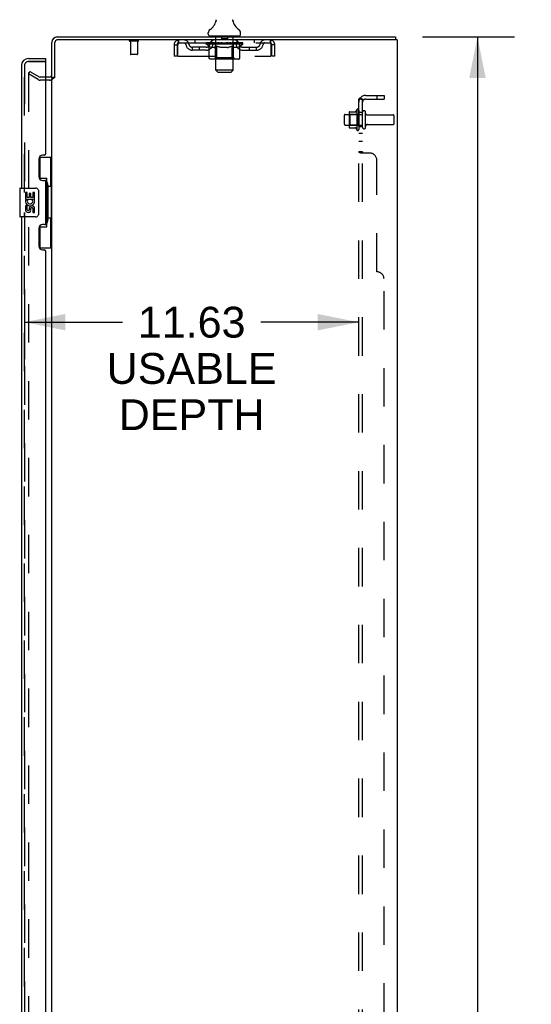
# Model space of a CAD drawing. Header units: inches. Extents: x 0 to 243, y 0 to 157.
# Tile 22 of 25: x 127 to 145, y 87 to 121. Entities that reach past the tile are written whole.
import ezdxf

# ---------------------------------------------------------------- set-up
doc = ezdxf.new("R2010")
doc.units = ezdxf.units.IN
doc.header["$LTSCALE"] = 13.357143
doc.header["$MEASUREMENT"] = 0
doc.linetypes.add('HIDDEN', pattern=[0.2, 0.1, -0.1])
doc.layers.get('0').update_dxf_attribs({"linetype": 'CONTINUOUS'})
for name, color, linetype in [('DEFAULT_2', 8, 'HIDDEN'), ('DIMENSIONS', 7, 'CONTINUOUS'), ('MASTER_DOOR_ASSEMBLY', 7, 'CONTINUOUS'), ('SLAVE_DOOR_ASSEMBLY', 7, 'CONTINUOUS'), ('SUBPANEL', 7, 'CONTINUOUS')]:
    doc.layers.add(name, color=color, linetype=linetype)
doc.styles.get("Standard").update_dxf_attribs({"font": 'arial.ttf'})
doc.dimstyles.new('DIMSTYLE_1', dxfattribs={"dimtxt": 1.071429, "dimasz": 1.428571, "dimexe": 0.09, "dimexo": 0.07, "dimgap": 0.0375, "dimtad": 0, "dimtih": 1, "dimtoh": 1, "dimzin": 4, "dimdsep": 46, "dimtxsty": 'Standard', "dimblk": '_FILLED', "dimblk1": '_FILLED', "dimblk2": '_FILLED', "dimcen": 0.09, "dimadec": 3, "dimazin": 1, "dimtfac": 1, "dimtdec": 3, "dimtofl": 0, "dimtmove": 0, "dimatfit": 3, "dimldrblk": '_FILLED', "dimfxl": 0, "dimtolj": 1, "dimtzin": 4, "dimarcsym": 0})

# ---------------------------------------------------------------- blocks, each defined once
blk = doc.blocks.new('_FILLED')
at = {"color": 0, "linetype": 'ByBlock'}
blk.add_solid([(0, 0), (-1, 0.2), (-1, -0.2)], dxfattribs=at)
blk = doc.blocks.new('*D8')
at = {"layer": 'DIMENSIONS', "color": 2, "linetype": 'Continuous'}
for p, q in [((141.396, 120.879), (144.587, 120.879)), ((143.302, 120.879), (143.302, 85.95)), ((143.302, 48.879), (143.302, 83.807)), ((141.396, 48.879), (144.587, 48.879))]:
    blk.add_line(p, q, dxfattribs=at)
at = {"layer": 'DIMENSIONS', "color": 2, "linetype": 'Continuous', "xscale": 1.4285714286, "yscale": 1.4285714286, "zscale": 1.4285714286}
for p, rotation in [((143.302, 120.879), 90), ((143.302, 48.879), 270)]:
    blk.add_blockref('_FILLED', p, dxfattribs=dict(at, rotation=rotation))
at = {"layer": 'DIMENSIONS', "color": 2, "linetype": 'Continuous', "insert": (143.302, 85.414), "char_height": 1.0714, "width": 3.74403, "attachment_point": 2, "line_spacing_factor": 0.9}
blk.add_mtext('72.00', dxfattribs=at)
blk = doc.blocks.new('*D11')
at = {"layer": 'DIMENSIONS', "color": 2, "linetype": 'Continuous'}
for p, q in [((127.554, 112.06), (127.554, 109.685)), ((127.554, 110.971), (130.959, 110.971)), ((139.179, 110.971), (135.774, 110.971))]:
    blk.add_line(p, q, dxfattribs=at)
at = {"layer": 'DIMENSIONS', "color": 2, "linetype": 'Continuous', "xscale": 1.4285714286, "yscale": 1.4285714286, "zscale": 1.4285714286, "rotation": 180}
blk.add_blockref('_FILLED', (127.554, 110.971), dxfattribs=at)
at = {"layer": 'DIMENSIONS', "color": 2, "linetype": 'Continuous', "xscale": 1.4285714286, "yscale": 1.4285714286, "zscale": 1.4285714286}
blk.add_blockref('_FILLED', (139.179, 110.971), dxfattribs=at)
at = {"layer": 'DIMENSIONS', "color": 2, "linetype": 'Continuous', "insert": (133.367, 111.507), "char_height": 1.0714, "width": 5.89485, "attachment_point": 2, "line_spacing_factor": 0.9}
blk.add_mtext('11.63\\PUSABLE\\PDEPTH', dxfattribs=at)

msp = doc.modelspace()

# ---------------------------------------------------------------- linework, layer by layer
at = {"color": 7, "linetype": 'Continuous'}
for p, q in [((134.802, 121.45), (134.803, 121.455)), ((134.802, 121.445), (134.802, 121.45)), ((134.802, 121.44), (134.802, 121.445)), ((134.803, 121.435), (134.802, 121.44)), ((134.803, 121.465), (134.804, 121.47)), ((134.803, 121.46), (134.803, 121.465)), ((134.803, 121.455), (134.803, 121.46)), ((134.803, 121.43), (134.803, 121.435)), ((134.804, 121.425), (134.803, 121.43)), ((134.804, 121.47), (134.805, 121.475)), ((134.805, 121.475), (134.806, 121.479)), ((134.208, 121.406), (134.207, 121.401)), ((134.805, 121.42), (134.804, 121.425)), ((134.805, 121.416), (134.805, 121.42)), ((134.806, 121.412), (134.805, 121.416)), ((128.697, 120.879), (140.456, 120.879)), ((133.946, 120.978), (133.946, 121.017)), ((134.008, 120.909), (134.008, 120.879)), ((135.008, 120.909), (134.008, 120.909)), ((135.008, 120.909), (135.008, 120.879)), ((135.071, 120.978), (135.071, 121.017)), ((140.456, 120.879), (140.456, 120.775)), ((128.508, 119.462), (128.508, 120.69)), ((128.423, 119.483), (128.304, 119.483)), ((128.612, 119.462), (128.508, 119.462))]:
    msp.add_line(p, q, dxfattribs=at)
at = {"color": 3, "linetype": 'Continuous'}
for p, q in [((140.508, 120.775), (128.702, 120.775)), ((140.508, 120.775), (140.508, 48.983)), ((128.612, 119.461), (128.612, 120.685)), ((128.508, 50.327), (128.508, 119.431))]:
    msp.add_line(p, q, dxfattribs=at)
at = {"color": 7, "linetype": 'Continuous'}
msp.add_lwpolyline([(134.21, 121.479), (134.211, 121.475), (134.212, 121.47), (134.213, 121.465), (134.213, 121.46), (134.214, 121.455), (134.214, 121.45), (134.214, 121.445), (134.214, 121.44), (134.214, 121.435), (134.213, 121.43), (134.213, 121.425), (134.212, 121.421), (134.211, 121.416), (134.21, 121.411), (134.208, 121.406)], dxfattribs=at)
for centre, radius, start, end in [((133.71, 121.565), 0.523, 304.6624, 347.2389), ((135.306, 121.565), 0.523, 192.7611, 235.3376), ((134.089, 121.017), 0.144, 124.6624, 180), ((134.927, 121.017), 0.144, 360, 55.3376), ((128.697, 120.69), 0.189, 90, 180), ((134.015, 120.978), 0.069, 180, 265), ((135.002, 120.978), 0.069, 275, 360), ((128.423, 119.568), 0.085, 270, 360)]:
    msp.add_arc(centre, radius, start, end, dxfattribs=at)
at = {"color": 3, "linetype": 'Continuous'}
for centre, radius, start, end in [((128.702, 120.685), 0.09, 90, 180), ((128.697, 120.69), 0.085, 90, 180), ((128.423, 119.568), 0.189, 313.513, 325.9706)]:
    msp.add_arc(centre, radius, start, end, dxfattribs=at)
at = {"layer": 'DEFAULT_2', "color": 8, "linetype": 'HIDDEN'}
for p, q in [((132.925, 120.671), (132.925, 120.775)), ((133.477, 120.775), (133.477, 120.671)), ((134.071, 120.671), (134.071, 120.775)), ((134.188, 120.909), (134.188, 120.879)), ((134.208, 119.728), (134.208, 120.879)), ((134.403, 120.899), (134.403, 120.819)), ((134.603, 120.809), (134.413, 120.809)), ((134.613, 120.899), (134.613, 120.819)), ((134.808, 119.728), (134.808, 120.879)), ((134.828, 120.909), (134.828, 120.879)), ((134.946, 120.671), (134.946, 120.775)), ((135.539, 120.775), (135.539, 120.671)), ((136.091, 120.775), (136.091, 120.671)), ((131.504, 120.732), (131.22, 120.732)), ((131.238, 120.732), (131.238, 120.285)), ((131.486, 120.732), (131.486, 120.285)), ((132.758, 120.608), (132.758, 120.212)), ((132.758, 120.608), (132.862, 120.608)), ((132.862, 120.608), (132.862, 120.212)), ((132.892, 120.212), (132.892, 120.608)), ((132.925, 120.671), (136.091, 120.671)), ((133.394, 120.42), (133.394, 120.524)), ((133.877, 120.524), (133.394, 120.524)), ((133.877, 120.42), (133.394, 120.42)), ((133.644, 120.42), (133.644, 120.524)), ((133.875, 120.624), (133.875, 120.664)), ((133.875, 120.664), (134.181, 120.664)), ((133.972, 120.556), (133.875, 120.624)), ((135.141, 120.624), (133.875, 120.624)), ((133.876, 120.664), (133.876, 120.668)), ((133.996, 120.667), (133.876, 120.668)), ((133.885, 120.664), (133.885, 120.671)), ((133.893, 120.661), (133.893, 120.664)), ((133.893, 120.661), (135.123, 120.661)), ((133.902, 120.661), (133.902, 120.664)), ((133.903, 120.661), (133.903, 120.664)), ((133.913, 120.664), (133.913, 120.671)), ((133.929, 120.661), (133.929, 120.664)), ((133.931, 120.661), (133.931, 120.664)), ((133.96, 120.664), (133.96, 120.671)), ((133.972, 120.149), (133.972, 120.556)), ((133.972, 120.556), (133.987, 120.546)), ((133.974, 120.661), (133.974, 120.664)), ((133.977, 120.661), (133.977, 120.664)), ((134.002, 120.537), (133.987, 120.546)), ((133.996, 120.664), (133.996, 120.667)), ((134.016, 120.529), (134.001, 120.537)), ((134.03, 120.522), (134.016, 120.529)), ((134.023, 120.664), (134.023, 120.671)), ((134.024, 120.661), (134.024, 120.664)), ((134.025, 120.661), (134.025, 120.664)), ((134.028, 120.661), (134.028, 120.664)), ((134.045, 120.517), (134.03, 120.523)), ((134.035, 120.661), (134.035, 120.664)), ((134.035, 120.661), (134.035, 120.664)), ((134.039, 120.661), (134.039, 120.664)), ((134.042, 120.661), (134.042, 120.665)), ((134.059, 120.512), (134.045, 120.517)), ((134.046, 120.661), (134.046, 120.664)), ((134.153, 120.512), (134.059, 120.512)), ((134.061, 120.661), (134.061, 120.664)), ((134.079, 120.661), (134.079, 120.666)), ((134.079, 120.661), (134.079, 120.664)), ((134.1, 120.661), (134.1, 120.664)), ((134.1, 120.661), (134.1, 120.664)), ((134.101, 120.664), (134.101, 120.671)), ((134.111, 120.661), (134.111, 120.664)), ((134.115, 120.661), (134.115, 120.664)), ((134.124, 120.661), (134.124, 120.664)), ((134.135, 120.661), (134.135, 120.668)), ((134.151, 120.661), (134.151, 120.664)), ((134.153, 120.512), (134.167, 120.517)), ((134.154, 120.661), (134.154, 120.664)), ((134.181, 120.522), (134.167, 120.517)), ((134.181, 120.661), (134.181, 120.664)), ((134.196, 120.529), (134.181, 120.522)), ((134.248, 120.664), (134.186, 120.664)), ((134.192, 120.664), (134.192, 120.671)), ((134.195, 120.152), (134.195, 120.621)), ((134.21, 120.537), (134.195, 120.529)), ((134.198, 120.661), (134.198, 120.664)), ((134.203, 120.661), (134.203, 120.664)), ((134.209, 120.661), (134.209, 120.669)), ((134.225, 120.546), (134.21, 120.537)), ((134.213, 120.661), (134.213, 120.664)), ((134.224, 120.661), (134.224, 120.664)), ((134.239, 120.556), (134.224, 120.546)), ((134.239, 120.149), (134.239, 120.556)), ((134.239, 120.556), (134.269, 120.546)), ((134.248, 120.661), (134.248, 120.664)), ((134.323, 120.664), (134.264, 120.664)), ((134.297, 120.537), (134.268, 120.546)), ((134.284, 120.661), (134.284, 120.664)), ((134.292, 120.664), (134.292, 120.671)), ((134.295, 120.661), (134.295, 120.664)), ((134.326, 120.529), (134.297, 120.537)), ((134.298, 120.661), (134.298, 120.67)), ((134.3, 120.661), (134.3, 120.664)), ((134.308, 120.661), (134.308, 120.664)), ((134.323, 120.661), (134.323, 120.664)), ((134.354, 120.523), (134.325, 120.529)), ((134.404, 120.664), (134.349, 120.664)), ((134.381, 120.517), (134.353, 120.523)), ((134.362, 120.661), (134.362, 120.664)), ((134.409, 120.512), (134.381, 120.517)), ((134.394, 120.664), (134.508, 120.671)), ((134.398, 120.664), (134.398, 120.671)), ((134.399, 120.67), (134.398, 120.671)), ((134.399, 120.664), (134.399, 120.67)), ((134.399, 120.661), (134.399, 120.664)), ((134.403, 120.661), (134.403, 120.664)), ((134.404, 120.661), (134.404, 120.664)), ((134.404, 120.661), (134.404, 120.664)), ((134.607, 120.512), (134.409, 120.512)), ((134.487, 120.664), (134.439, 120.664)), ((134.445, 120.661), (134.445, 120.664)), ((134.487, 120.661), (134.487, 120.664)), ((134.506, 120.664), (134.505, 120.664)), ((134.505, 120.661), (134.505, 120.664)), ((134.506, 120.661), (134.506, 120.664)), ((134.508, 120.664), (134.508, 120.671)), ((134.508, 120.671), (134.623, 120.664)), ((134.511, 120.661), (134.511, 120.664)), ((134.511, 120.661), (134.511, 120.664)), ((134.511, 120.664), (134.511, 120.664)), ((134.529, 120.661), (134.529, 120.664)), ((134.529, 120.664), (134.577, 120.664)), ((134.572, 120.661), (134.572, 120.664)), ((134.607, 120.512), (134.635, 120.517)), ((134.612, 120.661), (134.612, 120.664)), ((134.613, 120.661), (134.613, 120.664)), ((134.613, 120.664), (134.667, 120.664)), ((134.614, 120.661), (134.614, 120.664)), ((134.618, 120.664), (134.618, 120.671)), ((134.618, 120.67), (134.618, 120.671)), ((134.618, 120.664), (134.618, 120.67)), ((134.618, 120.661), (134.618, 120.664)), ((134.662, 120.522), (134.634, 120.517)), ((134.654, 120.661), (134.654, 120.664)), ((134.69, 120.529), (134.662, 120.522)), ((134.718, 120.537), (134.689, 120.529)), ((134.693, 120.661), (134.693, 120.664)), ((134.693, 120.664), (134.752, 120.664)), ((134.708, 120.661), (134.708, 120.664)), ((134.716, 120.661), (134.716, 120.664)), ((134.746, 120.545), (134.717, 120.537)), ((134.719, 120.661), (134.719, 120.67)), ((134.721, 120.661), (134.721, 120.664)), ((134.725, 120.664), (134.725, 120.671)), ((134.732, 120.661), (134.732, 120.664)), ((134.775, 120.555), (134.746, 120.545)), ((134.768, 120.661), (134.768, 120.664)), ((134.768, 120.664), (134.83, 120.664)), ((134.775, 120.149), (134.775, 120.555)), ((134.775, 120.555), (134.789, 120.545)), ((134.803, 120.537), (134.789, 120.545)), ((134.792, 120.661), (134.792, 120.664)), ((134.816, 120.529), (134.802, 120.537)), ((134.803, 120.661), (134.803, 120.664)), ((134.807, 120.661), (134.807, 120.669)), ((134.813, 120.661), (134.813, 120.664)), ((134.83, 120.523), (134.816, 120.529)), ((134.818, 120.661), (134.818, 120.664)), ((134.821, 120.152), (134.821, 120.621)), ((134.825, 120.664), (134.825, 120.671)), ((134.843, 120.517), (134.83, 120.523)), ((134.835, 120.661), (134.835, 120.664)), ((134.835, 120.664), (135.036, 120.664)), ((134.857, 120.512), (134.843, 120.517)), ((134.961, 120.512), (134.857, 120.512)), ((134.862, 120.661), (134.862, 120.664)), ((134.865, 120.661), (134.865, 120.664)), ((134.881, 120.661), (134.881, 120.668)), ((134.892, 120.661), (134.892, 120.664)), ((134.901, 120.661), (134.901, 120.664)), ((134.906, 120.661), (134.906, 120.664)), ((134.915, 120.664), (134.915, 120.671)), ((134.917, 120.661), (134.917, 120.664)), ((134.917, 120.661), (134.917, 120.664)), ((134.937, 120.661), (134.937, 120.666)), ((134.937, 120.661), (134.937, 120.664)), ((134.956, 120.661), (134.956, 120.664)), ((134.961, 120.512), (134.974, 120.517)), ((134.97, 120.661), (134.97, 120.664)), ((134.974, 120.661), (134.974, 120.665)), ((134.987, 120.523), (134.974, 120.517)), ((134.978, 120.661), (134.978, 120.664)), ((134.981, 120.661), (134.981, 120.664)), ((134.981, 120.661), (134.981, 120.664)), ((135.001, 120.529), (134.987, 120.522)), ((134.988, 120.661), (134.988, 120.664)), ((134.991, 120.661), (134.991, 120.664)), ((134.992, 120.661), (134.992, 120.664)), ((134.993, 120.664), (134.993, 120.671)), ((135.014, 120.537), (135.001, 120.529)), ((135.028, 120.545), (135.014, 120.536)), ((135.042, 120.554), (135.028, 120.545)), ((135.039, 120.661), (135.039, 120.664)), ((135.042, 120.661), (135.042, 120.664)), ((135.042, 120.554), (135.141, 120.624)), ((135.042, 120.149), (135.042, 120.554)), ((135.057, 120.664), (135.057, 120.671)), ((135.085, 120.661), (135.085, 120.664)), ((135.087, 120.661), (135.087, 120.664)), ((135.103, 120.664), (135.103, 120.671)), ((135.113, 120.661), (135.113, 120.664)), ((135.114, 120.661), (135.114, 120.664)), ((135.123, 120.661), (135.123, 120.664)), ((135.132, 120.664), (135.132, 120.671)), ((135.14, 120.524), (135.623, 120.524)), ((135.14, 120.42), (135.623, 120.42)), ((135.141, 120.624), (135.141, 120.671)), ((135.373, 120.42), (135.373, 120.524)), ((135.623, 120.42), (135.623, 120.524)), ((136.124, 120.608), (136.124, 120.212)), ((136.154, 120.212), (136.154, 120.608)), ((136.258, 120.608), (136.154, 120.608)), ((136.258, 120.212), (136.258, 120.608)), ((131.476, 120.275), (131.248, 120.275)), ((132.862, 120.212), (132.758, 120.212)), ((132.892, 120.212), (136.124, 120.212)), ((134.999, 120.112), (134.015, 120.112)), ((134.195, 120.152), (134.156, 120.112)), ((134.821, 120.152), (134.195, 120.152)), ((134.753, 120.112), (134.756, 120.113)), ((134.761, 120.115), (134.763, 120.117)), ((134.763, 120.117), (134.765, 120.119)), ((134.821, 120.152), (134.861, 120.112)), ((136.258, 120.212), (136.154, 120.212)), ((134.277, 119.659), (134.208, 119.728)), ((134.808, 119.728), (134.208, 119.728)), ((134.739, 119.659), (134.808, 119.728)), ((127.748, 119.683), (127.696, 119.593)), ((127.696, 119.613), (127.696, 50.144)), ((128.035, 119.397), (127.696, 119.593)), ((127.748, 119.683), (128.087, 119.487)), ((128.304, 119.483), (128.104, 119.483)), ((128.423, 119.379), (128.104, 119.379)), ((134.277, 119.659), (134.739, 119.659)), ((139.109, 118.359), (139.109, 117.648)), ((138.679, 117.846), (138.679, 118.161)), ((138.709, 118.191), (139.304, 118.191)), ((138.843, 118.259), (138.843, 117.748)), ((138.863, 118.187), (138.843, 118.207)), ((138.854, 118.281), (139.081, 118.281)), ((138.863, 118.187), (138.863, 117.82)), ((139.159, 118.187), (138.863, 118.187)), ((139.159, 118.187), (139.179, 118.207)), ((139.159, 118.187), (139.159, 117.82)), ((139.179, 118.338), (139.179, 117.669)), ((139.304, 117.746), (139.304, 118.261)), ((139.414, 117.746), (139.414, 118.261)), ((139.477, 118.169), (140.374, 118.169)), ((140.404, 117.869), (140.404, 118.139)), ((138.709, 117.816), (139.304, 117.816)), ((138.863, 117.82), (138.843, 117.8)), ((138.854, 117.726), (139.081, 117.726)), ((139.159, 117.82), (138.863, 117.82)), ((139.159, 117.82), (139.179, 117.8)), ((139.477, 117.839), (140.374, 117.839))]:
    msp.add_line(p, q, dxfattribs=at)
for points in [[(132.892, 120.608), (132.895, 120.626), (132.897, 120.645), (132.899, 120.663), (132.902, 120.68), (132.904, 120.696), (132.906, 120.712), (132.909, 120.726), (132.911, 120.738), (132.913, 120.749), (132.916, 120.758), (132.918, 120.765), (132.92, 120.77), (132.923, 120.774), (132.925, 120.775)], [(136.091, 120.775), (136.094, 120.774), (136.096, 120.77), (136.098, 120.765), (136.101, 120.758), (136.103, 120.749), (136.105, 120.738), (136.108, 120.726), (136.11, 120.712), (136.112, 120.696), (136.115, 120.68), (136.117, 120.663), (136.119, 120.645), (136.122, 120.626), (136.124, 120.608)], [(132.892, 120.608), (132.895, 120.615), (132.897, 120.622), (132.899, 120.628), (132.902, 120.635), (132.904, 120.641), (132.906, 120.647), (132.909, 120.652), (132.911, 120.657), (132.913, 120.661), (132.916, 120.664), (132.918, 120.667), (132.92, 120.669), (132.923, 120.67), (132.925, 120.671)], [(136.091, 120.671), (136.094, 120.67), (136.096, 120.669), (136.098, 120.667), (136.101, 120.664), (136.103, 120.661), (136.105, 120.657), (136.108, 120.652), (136.11, 120.647), (136.112, 120.641), (136.115, 120.635), (136.117, 120.628), (136.119, 120.622), (136.122, 120.615), (136.124, 120.608)], [(134.015, 120.112), (134.009, 120.113), (134.004, 120.113), (133.999, 120.115), (133.994, 120.117), (133.99, 120.119), (133.985, 120.122), (133.982, 120.126), (133.978, 120.13), (133.976, 120.134), (133.973, 120.139), (133.972, 120.144), (133.972, 120.149)], [(134.261, 120.112), (134.258, 120.113), (134.256, 120.113), (134.253, 120.115), (134.251, 120.117), (134.248, 120.119), (134.246, 120.122), (134.244, 120.126), (134.243, 120.13), (134.241, 120.134), (134.24, 120.139), (134.24, 120.144), (134.239, 120.149)], [(134.756, 120.113), (134.758, 120.113), (134.761, 120.115)], [(134.765, 120.119), (134.768, 120.122), (134.77, 120.126), (134.771, 120.13), (134.773, 120.134)], [(134.768, 120.122), (134.77, 120.126), (134.771, 120.13)], [(134.773, 120.134), (134.774, 120.139), (134.774, 120.144), (134.775, 120.149)], [(134.774, 120.139), (134.774, 120.144), (134.775, 120.149)], [(134.999, 120.112), (135.004, 120.113), (135.01, 120.113), (135.015, 120.115), (135.019, 120.117), (135.024, 120.119), (135.028, 120.122), (135.032, 120.126), (135.036, 120.13), (135.038, 120.134), (135.04, 120.139), (135.042, 120.144), (135.042, 120.149)], [(127.713, 119.633), (127.712, 119.633), (127.712, 119.633), (127.711, 119.633), (127.711, 119.633), (127.71, 119.633), (127.709, 119.633), (127.709, 119.632), (127.708, 119.632), (127.707, 119.632), (127.707, 119.632), (127.706, 119.631), (127.706, 119.631), (127.705, 119.631), (127.704, 119.63), (127.704, 119.63), (127.703, 119.63), (127.703, 119.629), (127.702, 119.629), (127.702, 119.628), (127.701, 119.628), (127.701, 119.627), (127.7, 119.627), (127.7, 119.626), (127.699, 119.626), (127.699, 119.625), (127.699, 119.624), (127.698, 119.624), (127.698, 119.623), (127.698, 119.622), (127.697, 119.622), (127.697, 119.621), (127.697, 119.62), (127.697, 119.62), (127.696, 119.619), (127.696, 119.618), (127.696, 119.618), (127.696, 119.617), (127.696, 119.616), (127.696, 119.615), (127.696, 119.615), (127.696, 119.614), (127.696, 119.613)], [(127.721, 119.631), (127.72, 119.631), (127.72, 119.632), (127.719, 119.632), (127.718, 119.632), (127.718, 119.632), (127.717, 119.632), (127.716, 119.633), (127.716, 119.633), (127.715, 119.633), (127.714, 119.633), (127.714, 119.633), (127.713, 119.633), (127.713, 119.633)]]:
    msp.add_lwpolyline(points, dxfattribs=at)
for centre, radius, start, end in [((131.22, 120.753), 0.0215, 90, 270), ((131.504, 120.753), 0.0215, 270, 90), ((132.925, 120.608), 0.167, 90, 180), ((133.104, 120.608), 0.167, 8.0716, 90), ((134.166, 120.608), 0.167, 90, 171.9284), ((134.015, 120.978), 0.069, 265, 270), ((134.178, 120.879), 0.03, 0, 90), ((134.393, 120.899), 0.01, 0, 90), ((134.413, 120.819), 0.01, 180, 270), ((134.603, 120.819), 0.01, 270, 360), ((134.623, 120.899), 0.01, 90, 180), ((134.838, 120.879), 0.03, 90, 180), ((134.851, 120.608), 0.167, 8.0716, 90), ((135.002, 120.978), 0.069, 270, 275), ((135.912, 120.608), 0.167, 90, 171.9284), ((136.091, 120.608), 0.167, 0, 90), ((132.925, 120.608), 0.063, 90, 180), ((133.105, 120.608), 0.0625, 7.9863, 90), ((133.394, 120.649), 0.229, 187.9863, 270), ((133.394, 120.649), 0.125, 188.0716, 270), ((133.877, 120.649), 0.125, 270, 351.9284), ((133.877, 120.649), 0.229, 270, 352.0137), ((134.165, 120.608), 0.0625, 90, 172.0137), ((134.156, 120.621), 0.0398, 0, 90), ((134.861, 120.621), 0.0398, 90, 180), ((134.851, 120.608), 0.0625, 7.9863, 90), ((135.14, 120.649), 0.229, 187.9863, 270), ((135.14, 120.649), 0.125, 188.0716, 270), ((135.623, 120.649), 0.125, 270, 351.9284), ((135.623, 120.649), 0.229, 270, 352.0137), ((135.911, 120.608), 0.0625, 90, 172.0137), ((136.091, 120.608), 0.063, 0, 90), ((131.248, 120.285), 0.01, 180, 270), ((131.476, 120.285), 0.01, 270, 360), ((128.104, 119.516), 0.137, 240, 270), ((128.104, 119.516), 0.033, 240, 270), ((128.423, 119.568), 0.189, 270, 313.513), ((128.423, 119.568), 0.189, 325.9706, 360), ((139.709, 118.004), 0.698, 149.3369, 156.0321), ((139.141, 118.338), 0.0384, 0, 145.5503), ((138.709, 118.161), 0.03, 90, 180), ((138.984, 118.259), 0.141, 174.7919, 180), ((138.854, 118.271), 0.01, 90, 174.8062), ((139.063, 118.291), 0.01, 270, 336.0321), ((139.359, 118.261), 0.055, 360, 180), ((139.477, 118.231), 0.0625, 180, 270), ((140.374, 118.139), 0.03, 360, 90), ((138.709, 117.846), 0.03, 180, 270), ((138.984, 117.748), 0.141, 180, 185.2081), ((138.854, 117.736), 0.01, 185.1938, 270), ((139.063, 117.716), 0.01, 23.9679, 90), ((139.709, 118.004), 0.698, 203.9679, 210.6631), ((139.141, 117.669), 0.0384, 214.4497, 360), ((139.359, 117.746), 0.055, 180, 0), ((139.477, 117.776), 0.0625, 90, 180), ((140.374, 117.869), 0.03, 270, 0)]:
    msp.add_arc(centre, radius, start, end, dxfattribs=at)
for centre, major_axis, ratio, start_param, end_param in [((134.508, 120.671), (0.633, 0.007), 0.05963, 9.249616, 9.431313), ((134.508, 120.671), (0.633, 0), 0.060556, -3.083241, -2.96706), ((133.831, 120.659), (0.198, 0.002), 0.05963, 0.25549, 1.295341), ((134.508, 120.671), (0.633, 0.013), 0.05688, 2.791345, 2.965878), ((133.899, 120.659), (0.198, -0.002), 0.05963, 0.605815, 1.645666), ((134.508, 120.671), (0.633, -0.007), 0.05963, -2.96643, -2.791898), ((133.831, 120.652), (0.198, 0.004), 0.05688, 1.20151, 1.294789), ((133.899, 120.652), (0.198, 0), 0.060556, 1.551758, 1.645036), ((133.855, 120.652), (0.198, 0.002), 0.05963, 1.170259, 1.376596), ((133.9, 120.654), (0.164, 0.002), 0.05963, 1.065228, 1.614276), ((133.881, 120.654), (0.164, 0.003), 0.05688, 0.890143, 1.43919), ((133.939, 120.654), (0.164, 0), 0.060556, 1.240391, 1.789438), ((133.827, 120.659), (0.198, 0.004), 0.05688, 0.080405, 1.120256), ((134.508, 120.671), (0.633, 0.019), 0.052395, 2.616403, 2.790936), ((133.962, 120.659), (0.198, -0.004), 0.05688, 0.7809, 1.820751), ((134.508, 120.671), (0.633, -0.013), 0.05688, -2.791345, -2.616812), ((133.827, 120.652), (0.198, 0.006), 0.052395, 1.026568, 1.119847), ((133.962, 120.652), (0.198, -0.002), 0.05963, 1.72692, 1.820198), ((133.88, 120.654), (0.164, 0.005), 0.052395, 0.715201, 1.264248), ((133.994, 120.654), (0.164, -0.002), 0.05963, 1.415553, 1.9646), ((134.508, 120.671), (0.633, 0.025), 0.046319, 2.441654, 2.616187), ((134.041, 120.659), (0.198, -0.006), 0.052395, 0.955842, 1.995693), ((133.844, 120.659), (0.198, 0.006), 0.052395, -0.094537, 0.945314), ((134.508, 120.671), (0.633, -0.019), 0.052395, -2.616403, -2.44187), ((133.844, 120.652), (0.198, 0.008), 0.046319, 0.851819, 0.945098), ((134.041, 120.652), (0.198, -0.004), 0.05688, 1.902006, 1.995284), ((133.898, 120.654), (0.164, 0.006), 0.046319, 0.540452, 1.089499), ((134.065, 120.654), (0.164, -0.003), 0.05688, 1.590638, 2.139686), ((133.855, 120.659), (0.198, 0), 0.060556, 0.430652, 0.777569), ((134.508, 120.671), (0.633, 0.029), 0.038841, 2.267123, 2.441656), ((134.135, 120.659), (0.198, -0.008), 0.046319, 1.130591, 2.170442), ((133.881, 120.659), (0.198, 0.008), 0.046319, -0.269286, 0.770565), ((134.508, 120.671), (0.633, -0.025), 0.046319, -2.441654, -2.267121), ((133.881, 120.652), (0.198, 0.009), 0.038841, 0.677289, 0.770567), ((134.135, 120.652), (0.198, -0.006), 0.052395, 2.076947, 2.170226), ((133.935, 120.654), (0.164, 0.008), 0.038841, 0.365921, 0.914969), ((134.15, 120.654), (0.164, -0.005), 0.052395, 1.76558, 2.314627), ((134.508, 120.671), (0.633, 0.033), 0.030195, 2.09281, 2.267343), ((134.239, 120.659), (0.198, -0.009), 0.038841, 1.305122, 2.344973), ((133.937, 120.659), (0.198, 0.009), 0.038841, -0.443817, 0.596034), ((134.508, 120.671), (0.633, -0.029), 0.038841, -2.267123, -2.092591), ((133.937, 120.652), (0.198, 0.01), 0.030195, 0.502975, 0.596254), ((134.239, 120.652), (0.198, -0.008), 0.046319, 2.251696, 2.344975), ((133.99, 120.654), (0.164, 0.009), 0.030195, 0.191608, 0.740655), ((134.245, 120.654), (0.164, -0.006), 0.046319, 1.940329, 2.489376), ((134.011, 120.659), (0.198, 0.01), 0.030195, -0.61813, 0.421721), ((134.508, 120.671), (0.633, 0.036), 0.020645, 1.918687, 2.09322), ((134.352, 120.659), (0.198, -0.01), 0.030195, 1.479435, 2.519286), ((134.508, 120.671), (0.633, -0.033), 0.030195, -2.09281, -1.918277), ((134.011, 120.652), (0.198, 0.011), 0.020645, 0.328852, 0.422131), ((134.352, 120.652), (0.198, -0.009), 0.038841, 2.426227, 2.519505), ((134.06, 120.654), (0.164, 0.009), 0.020645, 0.017485, 0.566532), ((134.349, 120.654), (0.164, -0.008), 0.038841, 2.11486, 2.663907), ((134.1, 120.659), (0.198, 0.011), 0.020645, -0.792253, 0.247598), ((134.508, 120.671), (0.633, 0.038), 0.010478, 1.744704, 1.919237), ((134.47, 120.659), (0.198, -0.011), 0.020645, 1.653558, 2.693409), ((134.508, 120.671), (0.633, -0.036), 0.020645, -1.918687, -1.744154), ((134.1, 120.652), (0.198, 0.012), 0.010478, 0.154869, 0.248148), ((134.47, 120.652), (0.198, -0.01), 0.030195, 2.60054, 2.693819), ((134.144, 120.654), (0.164, 0.01), 0.010478, 6.126688, 6.675735), ((134.457, 120.654), (0.164, -0.009), 0.030195, 2.289173, 2.83822), ((134.201, 120.659), (0.198, 0.012), 0.010478, -0.966236, -0.000846), ((134.589, 120.659), (0.198, -0.012), 0.010478, 1.827541, 2.867392), ((134.508, 120.671), (0.633, -0.038), 0.010478, -1.744704, -1.570171), ((134.589, 120.652), (0.198, -0.011), 0.020645, 2.774664, 2.867942), ((134.567, 120.654), (0.164, -0.009), 0.020645, 2.463296, 3.012344), ((134.427, 120.659), (0.198, 0.012), 0.010478, 0.274201, 1.314052), ((134.341, 120.654), (0.164, 0.01), 0.010478, -0.000483, 0.504314), ((134.311, 120.652), (0.198, 0.012), 0.010478, 0.099668, 0.192946), ((134.508, 120.671), (0.633, 0.038), 0.010478, -1.571421, -1.396888), ((134.705, 120.652), (0.198, -0.012), 0.010478, 2.948646, 3.041925), ((134.675, 120.654), (0.164, -0.01), 0.010478, 2.637279, 3.142076), ((134.546, 120.659), (0.198, 0.011), 0.020645, 0.448184, 1.488034), ((134.449, 120.654), (0.164, 0.009), 0.020645, 0.129249, 0.678296), ((134.427, 120.652), (0.198, 0.011), 0.020645, 0.273651, 0.366929), ((134.508, 120.671), (0.633, 0.036), 0.020645, -1.397439, -1.222906), ((134.508, 120.671), (0.633, -0.038), 0.010478, 1.222355, 1.396888), ((134.816, 120.659), (0.198, -0.012), 0.010478, -3.140747, -2.175357), ((134.664, 120.659), (0.198, 0.01), 0.030195, 0.622307, 1.662158), ((134.559, 120.654), (0.164, 0.009), 0.030195, 0.303372, 0.852419), ((134.873, 120.654), (0.164, -0.01), 0.010478, 2.749043, 3.29809), ((134.917, 120.659), (0.198, -0.011), 0.020645, 2.893995, 3.933846), ((134.546, 120.652), (0.198, 0.01), 0.030195, 0.447774, 0.541052), ((134.917, 120.652), (0.198, -0.012), 0.010478, 2.893445, 2.986723), ((134.508, 120.671), (0.633, 0.033), 0.030195, -1.223315, -1.048783), ((134.508, 120.671), (0.633, -0.036), 0.020645, 1.048373, 1.222906), ((134.777, 120.659), (0.198, 0.009), 0.038841, 0.79662, 1.836471), ((134.668, 120.654), (0.164, 0.008), 0.038841, 0.477686, 1.026733), ((134.956, 120.654), (0.164, -0.009), 0.020645, 2.57506, 3.124108), ((135.005, 120.659), (0.198, -0.01), 0.030195, 2.719872, 3.759723), ((134.882, 120.659), (0.198, 0.008), 0.046319, 0.971151, 2.011002), ((134.664, 120.652), (0.198, 0.009), 0.038841, 0.622087, 0.715366), ((135.005, 120.652), (0.198, -0.011), 0.020645, 2.719462, 2.812741), ((134.508, 120.671), (0.633, 0.029), 0.038841, -1.049002, -0.874469), ((134.508, 120.671), (0.633, -0.033), 0.030195, 0.87425, 1.048783), ((134.771, 120.654), (0.164, 0.006), 0.046319, 0.652216, 1.201263), ((134.975, 120.659), (0.198, 0.006), 0.052395, 1.1459, 2.185751), ((135.027, 120.654), (0.164, -0.009), 0.030195, 2.400937, 2.949985), ((135.079, 120.659), (0.198, -0.009), 0.038841, 2.545558, 3.585409), ((134.866, 120.654), (0.164, 0.005), 0.052395, 0.826965, 1.376012), ((134.777, 120.652), (0.198, 0.008), 0.046319, 0.796618, 0.889896), ((135.079, 120.652), (0.198, -0.01), 0.030195, 2.545339, 2.638617), ((135.054, 120.659), (0.198, 0.004), 0.05688, 1.320842, 2.360692), ((134.508, 120.671), (0.633, 0.025), 0.046319, -0.874471, -0.699939), ((134.508, 120.671), (0.633, -0.029), 0.038841, 0.699936, 0.874469), ((135.135, 120.659), (0.198, -0.008), 0.046319, 2.371028, 3.410879), ((135.081, 120.654), (0.164, -0.008), 0.038841, 2.226624, 2.775671), ((135.117, 120.659), (0.198, 0.002), 0.05963, 1.495927, 2.535778), ((134.951, 120.654), (0.164, 0.003), 0.05688, 1.001907, 1.550954), ((135.172, 120.659), (0.198, -0.006), 0.052395, 2.196279, 3.23613), ((135.118, 120.654), (0.164, -0.006), 0.046319, 2.052093, 2.601141), ((134.882, 120.652), (0.198, 0.006), 0.052395, 0.971367, 1.064645), ((135.161, 120.659), (0.198, 0), 0.060556, 1.671089, 2.71094), ((135.135, 120.652), (0.198, -0.009), 0.038841, 2.371026, 2.464304), ((135.189, 120.659), (0.198, -0.004), 0.05688, 2.021337, 3.061188), ((134.508, 120.671), (0.633, 0.019), 0.052395, -0.699723, -0.52519), ((134.508, 120.671), (0.633, -0.025), 0.046319, 0.525406, 0.699939), ((135.186, 120.659), (0.198, -0.002), 0.05963, 1.846251, 2.886102), ((135.022, 120.654), (0.164, 0.002), 0.05963, 1.176993, 1.72604), ((135.136, 120.654), (0.164, -0.005), 0.052395, 1.877344, 2.426392), ((135.078, 120.654), (0.164, 0), 0.060556, 1.352155, 1.901202), ((135.136, 120.654), (0.164, -0.003), 0.05688, 1.702402, 2.25145), ((135.116, 120.654), (0.164, -0.002), 0.05963, 1.527317, 2.076364), ((134.975, 120.652), (0.198, 0.004), 0.05688, 1.146309, 1.239587), ((135.172, 120.652), (0.198, -0.008), 0.046319, 2.196495, 2.289773), ((134.508, 120.671), (0.633, 0.013), 0.05688, -0.524781, -0.350248), ((134.508, 120.671), (0.633, -0.019), 0.052395, 0.350657, 0.52519), ((135.054, 120.652), (0.198, 0.002), 0.05963, 1.321394, 1.414673), ((135.189, 120.652), (0.198, -0.006), 0.052395, 2.021746, 2.115024), ((134.508, 120.671), (0.633, 0.007), 0.05963, -0.349695, -0.175162), ((134.508, 120.671), (0.633, -0.013), 0.05688, 0.175715, 0.350248), ((135.117, 120.652), (0.198, 0), 0.060556, 1.496556, 1.589835), ((135.186, 120.652), (0.198, -0.004), 0.05688, 1.846804, 1.940083), ((135.161, 120.652), (0.198, -0.002), 0.05963, 1.671719, 1.764997), ((134.508, 120.671), (0.633, 0), 0.060556, -0.174533, 0), ((134.508, 120.671), (0.633, -0.007), 0.05963, 0.000629, 0.175162)]:
    msp.add_ellipse(centre, major_axis=major_axis, ratio=ratio, start_param=start_param, end_param=end_param, dxfattribs=at)
at = {"layer": 'MASTER_DOOR_ASSEMBLY', "color": 3, "linetype": 'Continuous'}
for p, q in [((127.697, 120.129), (128.304, 120.129)), ((127.45, 119.882), (127.45, 115.629)), ((128.304, 116.836), (128.304, 120.005)), ((128.054, 116.646), (128.054, 116.026)), ((128.244, 116.776), (128.184, 116.776)), ((128.184, 115.896), (128.244, 115.896)), ((128.304, 114.421), (128.304, 115.836)), ((127.45, 114.629), (127.45, 85.379)), ((128.244, 114.361), (128.184, 114.361)), ((128.054, 114.231), (128.054, 113.611)), ((128.184, 113.481), (128.244, 113.481)), ((128.304, 86.586), (128.304, 113.421))]:
    msp.add_line(p, q, dxfattribs=at)
at = {"layer": 'MASTER_DOOR_ASSEMBLY', "color": 7, "linetype": 'Continuous'}
for p, q in [((128.304, 120.025), (128.304, 120.129)), ((128.304, 120.025), (128.284, 120.025)), ((128.068, 116.704), (128.508, 116.704)), ((128.104, 115.924), (128.104, 116.704)), ((128.469, 115.679), (128.469, 116.704)), ((128.104, 115.969), (128.331, 115.969)), ((128.331, 114.289), (128.331, 115.969)), ((127.39, 115.614), (127.39, 114.644)), ((127.405, 115.629), (127.945, 115.629)), ((128.368, 115.729), (128.368, 115.709)), ((128.368, 115.679), (128.368, 114.579)), ((128.491, 115.679), (128.368, 115.679)), ((128.491, 114.579), (128.491, 115.679)), ((127.593, 115.474), (127.593, 115.244)), ((127.656, 115.474), (127.593, 115.474)), ((127.656, 115.307), (127.656, 115.474)), ((127.719, 115.307), (127.656, 115.307)), ((127.719, 115.443), (127.719, 115.307)), ((127.779, 115.443), (127.719, 115.443)), ((127.779, 115.307), (127.779, 115.443)), ((127.845, 115.307), (127.779, 115.307)), ((127.845, 115.474), (127.845, 115.307)), ((127.907, 115.474), (127.845, 115.474)), ((127.907, 115.244), (127.907, 115.474)), ((128.045, 115.529), (128.045, 114.729)), ((127.593, 115.244), (127.855, 115.244)), ((127.593, 115.013), (127.593, 114.877)), ((127.656, 115.013), (127.593, 115.013)), ((127.664, 115.208), (127.606, 115.233)), ((127.656, 114.877), (127.656, 115.013)), ((127.855, 115.244), (127.827, 115.225)), ((127.889, 115.244), (127.907, 115.244)), ((127.945, 114.629), (127.405, 114.629)), ((127.719, 114.919), (127.719, 114.877)), ((127.78, 114.857), (127.779, 114.926)), ((127.845, 114.919), (127.845, 114.783)), ((127.845, 114.783), (127.907, 114.783)), ((127.907, 114.783), (127.907, 114.919)), ((128.104, 113.554), (128.104, 114.333)), ((128.104, 114.289), (128.331, 114.289)), ((128.491, 114.579), (128.368, 114.579)), ((128.368, 114.548), (128.368, 114.528)), ((128.469, 113.554), (128.469, 114.579)), ((128.068, 113.554), (128.508, 113.554))]:
    msp.add_line(p, q, dxfattribs=at)
at = {"layer": 'MASTER_DOOR_ASSEMBLY', "color": 8, "linetype": 'HIDDEN'}
for p, q in [((127.554, 119.882), (127.554, 115.474)), ((128.284, 120.025), (127.697, 120.025)), ((127.554, 114.784), (127.554, 85.224))]:
    msp.add_line(p, q, dxfattribs=at)
at = {"layer": 'MASTER_DOOR_ASSEMBLY', "color": 7, "linetype": 'Continuous'}
for points in [[(128.295, 115.868), (128.297, 115.871), (128.303, 115.88), (128.308, 115.887), (128.312, 115.895), (128.316, 115.902), (128.319, 115.908), (128.322, 115.914), (128.325, 115.92), (128.327, 115.925), (128.328, 115.929), (128.33, 115.934), (128.33, 115.938), (128.331, 115.941), (128.331, 115.945)], [(128.038, 115.565), (128.04, 115.559), (128.042, 115.553), (128.043, 115.547), (128.044, 115.541), (128.045, 115.535), (128.045, 115.529)], [(128.045, 114.729), (128.045, 114.722), (128.044, 114.716), (128.043, 114.71), (128.042, 114.704), (128.04, 114.698), (128.038, 114.692)], [(128.331, 114.312), (128.331, 114.316), (128.33, 114.319), (128.33, 114.323), (128.328, 114.328), (128.327, 114.332), (128.325, 114.338), (128.322, 114.343), (128.319, 114.349), (128.316, 114.356), (128.312, 114.362), (128.308, 114.37), (128.303, 114.378), (128.297, 114.386), (128.295, 114.39)]]:
    msp.add_lwpolyline(points, dxfattribs=at)
at = {"layer": 'MASTER_DOOR_ASSEMBLY', "color": 3, "linetype": 'Continuous'}
for centre, radius, start, end in [((127.697, 119.882), 0.246, 90, 180), ((128.284, 120.005), 0.02, 0, 90), ((128.184, 116.646), 0.13, 90, 180), ((128.244, 116.836), 0.06, 270, 360), ((128.184, 116.026), 0.13, 180, 270), ((128.244, 115.836), 0.06, 0, 90), ((128.184, 114.231), 0.13, 90, 180), ((128.244, 114.421), 0.06, 270, 360), ((128.184, 113.611), 0.13, 180, 270), ((128.244, 113.421), 0.06, 0, 90)]:
    msp.add_arc(centre, radius, start, end, dxfattribs=at)
at = {"layer": 'MASTER_DOOR_ASSEMBLY', "color": 8, "linetype": 'HIDDEN'}
msp.add_arc((127.697, 119.882), 0.142, 90, 180, dxfattribs=at)
at = {"layer": 'MASTER_DOOR_ASSEMBLY', "color": 7, "linetype": 'Continuous'}
for centre, radius, start, end in [((127.614, 119.739), 0.26, 87.4067, 90), ((127.405, 115.614), 0.015, 90, 180), ((127.945, 115.529), 0.1, 21.205, 90), ((127.75, 115.171), 0.157, 156.5966, 341.8791), ((127.75, 115.171), 0.0943, 156.5966, 35.1122), ((127.813, 114.919), 0.0943, 0, 180), ((127.814, 114.914), 0.0362, 83.4285, 161.7628), ((127.813, 114.919), 0.0314, 0, 81.2295), ((127.75, 115.171), 0.157, 25.737, 27.8532), ((127.754, 115.171), 0.154, 341.4199, 26.1963), ((127.405, 114.644), 0.015, 180, 270), ((127.687, 114.877), 0.0943, 180, 248.6704), ((127.687, 114.877), 0.0943, 248.6999, 347.4338), ((127.687, 114.877), 0.0314, 180, 0.0485), ((127.945, 114.729), 0.1, 270, 338.7946)]:
    msp.add_arc(centre, radius, start, end, dxfattribs=at)
for centre, start_param, end_param in [((128.264, 115.719), -1.51401, -0.699287), ((128.264, 115.719), -2.442306, -1.627583), ((128.264, 114.538), -1.51401, -0.699287), ((128.264, 114.538), -2.442306, -1.627583)]:
    msp.add_ellipse(centre, major_axis=(0, 0.18), ratio=0.579493, start_param=start_param, end_param=end_param, dxfattribs=at)
at = {"layer": 'SLAVE_DOOR_ASSEMBLY', "color": 8, "linetype": 'HIDDEN'}
for p, q in [((127.554, 115.474), (127.554, 119.882)), ((127.697, 120.025), (128.284, 120.025)), ((127.554, 85.224), (127.554, 114.784))]:
    msp.add_line(p, q, dxfattribs=at)
msp.add_arc((127.697, 119.882), 0.142, 90, 180, dxfattribs=at)
at = {"layer": 'SUBPANEL', "color": 8, "linetype": 'HIDDEN'}
for p, q in [((139.179, 51.035), (139.179, 118.722)), ((139.304, 118.722), (139.179, 118.722)), ((139.233, 118.761), (139.33, 118.681)), ((139.304, 51.035), (139.304, 118.722)), ((139.305, 118.702), (139.304, 118.703)), ((139.416, 118.847), (140.054, 118.847)), ((139.416, 118.722), (140.054, 118.722)), ((139.804, 118.847), (139.804, 118.722)), ((140.054, 118.847), (140.054, 118.722)), ((139.304, 118.254), (139.179, 118.254)), ((139.304, 117.754), (139.179, 117.754)), ((139.304, 117.525), (139.179, 117.525)), ((139.304, 117.244), (139.179, 117.244)), ((139.304, 116.883), (139.179, 116.883)), ((139.554, 116.847), (139.233, 116.847)), ((139.304, 116.881), (139.304, 116.883)), ((139.804, 112.722), (139.804, 116.597)), ((140.054, 57.285), (140.054, 112.472))]:
    msp.add_line(p, q, dxfattribs=at)
for points in [[(139.21, 118.746), (139.202, 118.743), (139.198, 118.741), (139.195, 118.739), (139.192, 118.738), (139.189, 118.736), (139.186, 118.734), (139.183, 118.732), (139.182, 118.73), (139.18, 118.728), (139.18, 118.726), (139.179, 118.724), (139.179, 118.722)], [(139.233, 118.761), (139.231, 118.758), (139.228, 118.756), (139.225, 118.754), (139.222, 118.752), (139.218, 118.75), (139.214, 118.748), (139.21, 118.746)], [(139.248, 118.722), (139.247, 118.722), (139.246, 118.722), (139.246, 118.722), (139.245, 118.722), (139.245, 118.722), (139.245, 118.722), (139.244, 118.722), (139.244, 118.722)], [(139.244, 118.722), (139.244, 118.722), (139.244, 118.722), (139.245, 118.722), (139.245, 118.722), (139.245, 118.722), (139.246, 118.722), (139.246, 118.722), (139.247, 118.722), (139.248, 118.722), (139.248, 118.722), (139.249, 118.722), (139.25, 118.722), (139.25, 118.722), (139.251, 118.721), (139.252, 118.721), (139.253, 118.721), (139.253, 118.721), (139.254, 118.721), (139.255, 118.721), (139.256, 118.72), (139.257, 118.72), (139.257, 118.72), (139.258, 118.72), (139.259, 118.72), (139.26, 118.719), (139.261, 118.719), (139.262, 118.719), (139.263, 118.719), (139.263, 118.718), (139.264, 118.718), (139.265, 118.718), (139.266, 118.718), (139.267, 118.717), (139.268, 118.717), (139.269, 118.717), (139.27, 118.716), (139.271, 118.716), (139.272, 118.716), (139.273, 118.715), (139.274, 118.715), (139.275, 118.715), (139.276, 118.714), (139.277, 118.714), (139.278, 118.714), (139.279, 118.713), (139.28, 118.713), (139.281, 118.712), (139.282, 118.712), (139.283, 118.712), (139.285, 118.711), (139.286, 118.711), (139.287, 118.71), (139.288, 118.71), (139.289, 118.709), (139.29, 118.709), (139.291, 118.709), (139.292, 118.708), (139.292, 118.708), (139.293, 118.707), (139.294, 118.707), (139.295, 118.706), (139.296, 118.706), (139.297, 118.706), (139.298, 118.705), (139.298, 118.705), (139.299, 118.704), (139.3, 118.704), (139.301, 118.704), (139.301, 118.703), (139.302, 118.703), (139.303, 118.702), (139.304, 118.702), (139.304, 118.702), (139.305, 118.701), (139.306, 118.701), (139.306, 118.701), (139.307, 118.7), (139.307, 118.7), (139.308, 118.7), (139.308, 118.7)], [(139.319, 118.699), (139.317, 118.701), (139.315, 118.703), (139.313, 118.705), (139.311, 118.708), (139.309, 118.71), (139.308, 118.712), (139.306, 118.715), (139.305, 118.717), (139.305, 118.719), (139.304, 118.721), (139.304, 118.722)], [(139.308, 118.7), (139.308, 118.699), (139.308, 118.699), (139.308, 118.699), (139.308, 118.699), (139.308, 118.7), (139.308, 118.7), (139.307, 118.7), (139.307, 118.7), (139.307, 118.701), (139.306, 118.701), (139.306, 118.701), (139.305, 118.702), (139.305, 118.702)], [(139.33, 118.681), (139.33, 118.682), (139.33, 118.683), (139.33, 118.684), (139.33, 118.685), (139.329, 118.686), (139.329, 118.687), (139.328, 118.688), (139.327, 118.69), (139.325, 118.691), (139.324, 118.693), (139.322, 118.695), (139.319, 118.699)], [(139.182, 116.876), (139.18, 116.878), (139.18, 116.879), (139.179, 116.881), (139.179, 116.883)], [(139.192, 116.868), (139.189, 116.87), (139.186, 116.872), (139.183, 116.874), (139.182, 116.876), (139.18, 116.878), (139.18, 116.879), (139.179, 116.881), (139.179, 116.883)], [(139.198, 116.864), (139.195, 116.866), (139.192, 116.868), (139.189, 116.87), (139.186, 116.872), (139.183, 116.874)], [(139.206, 116.861), (139.202, 116.863), (139.198, 116.864)], [(139.233, 116.847), (139.231, 116.849), (139.228, 116.851), (139.225, 116.853), (139.222, 116.854), (139.218, 116.856), (139.214, 116.858), (139.206, 116.861)], [(139.233, 116.847), (139.231, 116.849), (139.228, 116.851), (139.225, 116.853), (139.222, 116.854)], [(139.311, 116.872), (139.309, 116.874), (139.308, 116.875), (139.306, 116.877), (139.305, 116.878), (139.305, 116.88), (139.304, 116.881), (139.304, 116.883)], [(139.315, 116.87), (139.313, 116.871), (139.311, 116.872), (139.309, 116.874), (139.308, 116.875), (139.306, 116.877), (139.305, 116.878), (139.305, 116.88)], [(139.33, 116.847), (139.33, 116.849), (139.33, 116.851), (139.33, 116.853), (139.33, 116.854), (139.329, 116.856), (139.329, 116.857), (139.328, 116.859), (139.327, 116.86), (139.325, 116.862), (139.324, 116.863), (139.322, 116.864), (139.32, 116.866), (139.319, 116.867), (139.315, 116.87)], [(139.33, 116.847), (139.33, 116.849), (139.33, 116.851), (139.33, 116.853), (139.33, 116.854), (139.329, 116.856), (139.329, 116.857), (139.328, 116.859), (139.327, 116.86), (139.325, 116.862), (139.324, 116.863), (139.322, 116.864), (139.32, 116.866)]]:
    msp.add_lwpolyline(points, dxfattribs=at)
for centre, radius, start, end in [((139.416, 118.61), 0.237, 90, 180), ((139.416, 118.61), 0.112, 90, 180), ((139.554, 116.597), 0.25, 0, 90), ((139.804, 112.472), 0.25, 0, 90)]:
    msp.add_arc(centre, radius, start, end, dxfattribs=at)

# ---------------------------------------------------------------- dimensions: what is measured, and where the dimension line sits
at = {"layer": 'DIMENSIONS', "color": 2, "linetype": 'Continuous'}
dim = msp.add_linear_dim(base=(143.302, 48.879), p1=(141.326, 120.879), p2=(141.326, 48.879), angle=270, dimstyle='DIMSTYLE_1', dxfattribs=at)
dim.commit()
dim.dimension.update_dxf_attribs({"geometry": '*D8', "text_midpoint": (143.301, 84.873), "dimtype": 160})
dim = msp.add_linear_dim(base=(127.554143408, 110.97106304), p1=(139.179143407, 116.847345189), p2=(127.554143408, 109.615348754), angle=180, text='<>\\PUSABLE\\PDEPTH', dimstyle='DIMSTYLE_1', dxfattribs=at)
dim.commit()
dim.dimension.update_dxf_attribs({"geometry": '*D11', "text_midpoint": (133.366643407, 109.363920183), "dimtype": 160})

doc.saveas('drawing.dxf')
